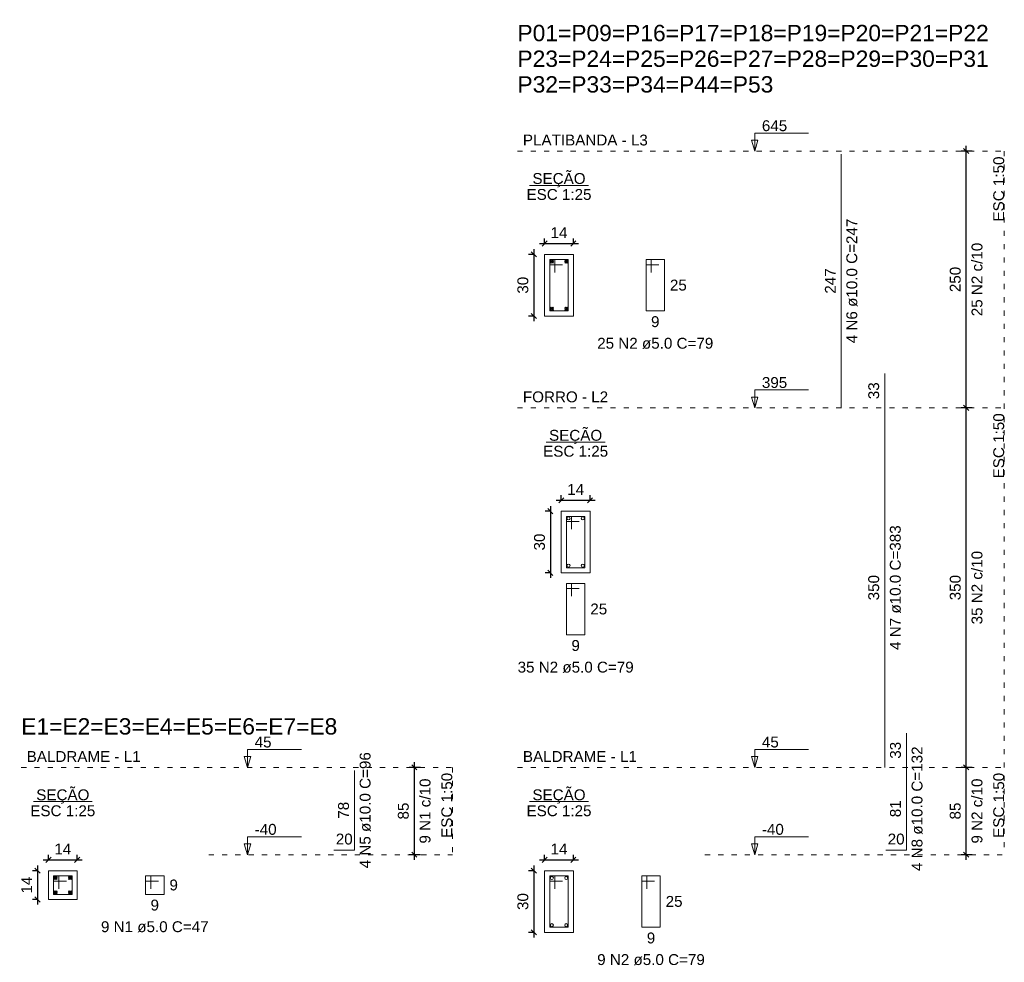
# Model space of a CAD drawing. Header units: millimetres. Extents: x 10906 to 25863, y 1966 to 4861.
# Tile 17 of 163: x 11010 to 11029, y 2897 to 2915. Entities that reach past the tile are written whole.
import ezdxf

# ---------------------------------------------------------------- set-up
doc = ezdxf.new("R2010")
doc.units = ezdxf.units.MM
doc.linetypes.add('DOT2', pattern=[3.175, 0, -3.175])
for name, color, linetype, lineweight in [('Descrição da armadura', 7, 'Continuous', 5), ('DT-Barras na forma', 40, 'Continuous', 5), ('DT-Barras no corte', 5, 'Continuous', 5), ('DT-Barras rebatidas', 40, 'Continuous', 5), ('DT-Cotas', 4, 'Continuous', 5), ('DT-Forma', 5, 'Continuous', 5), ('DT-Pontilhado', 7, 'DOT2', 5), ('DT-Textos', 7, 'Continuous', 5), ('DT-Título', 7, 'Continuous', 20), ('Textos armaduras', 7, 'Continuous', 5)]:
    doc.layers.add(name, color=color, linetype=linetype, lineweight=lineweight)
doc.styles.add('Arial', font='arial.ttf')
doc.styles.get("Standard").update_dxf_attribs({"font": 'arial.ttf'})
doc.dimstyles.new('UM_25.000000', dxfattribs={"dimtxt": 0.18, "dimasz": 0.1, "dimexe": 0.1, "dimexo": 0.2, "dimgap": 0, "dimtad": 1, "dimtih": 1, "dimtoh": 1, "dimdec": 1, "dimlfac": 25, "dimzin": 0, "dimdsep": 46, "dimtxsty": 'Standard', "dimcen": 0.09, "dimdle": 0.1, "dimclrd": 256, "dimclre": 256, "dimclrt": 7, "dimadec": 1, "dimazin": 2, "dimtfac": 1, "dimtdec": 1, "dimtofl": 0, "dimtmove": 0, "dimatfit": 3, "dimfxl": 1, "dimtolj": 1, "dimarcsym": 0})
doc.dimstyles.new('UM_50.000000', dxfattribs={"dimtxt": 0.18, "dimasz": 0.2, "dimexe": 0.2, "dimexo": 0.5, "dimgap": 0, "dimtad": 1, "dimtih": 1, "dimtoh": 1, "dimlfac": 50, "dimzin": 0, "dimdsep": 46, "dimtxsty": 'Standard', "dimcen": 0.09, "dimdle": 0.2, "dimclrd": 256, "dimclre": 256, "dimclrt": 7, "dimazin": 0, "dimtfac": 1, "dimtofl": 0, "dimtmove": 0, "dimatfit": 3, "dimfxl": 1, "dimtolj": 1, "dimtzin": 0, "dimarcsym": 0})

# ---------------------------------------------------------------- blocks, each defined once
blk = doc.blocks.new('_Oblique')
at = {"color": 0, "linetype": 'ByBlock', "lineweight": -2}
blk.add_line((-0.5, -0.5), (0.5, 0.5), dxfattribs=at)
blk = doc.blocks.new('*D1426')
at = {"layer": 'Defpoints', "color": 0, "transparency": 16777216}
for p in [(11010.494, 2898.686), (11010.282, 2898.126), (11010.494, 2898.126)]:
    blk.add_point(p, dxfattribs=at)
at = {"layer": 'DT-Cotas', "lineweight": -2, "transparency": 16777216}
for p, q in [((11010.282, 2898.786), (11010.282, 2898.026)), ((11010.294, 2898.686), (11010.182, 2898.686)), ((11010.294, 2898.126), (11010.182, 2898.126))]:
    blk.add_line(p, q, dxfattribs=at)
at = {"layer": 'DT-Cotas', "lineweight": -2, "transparency": 16777216, "xscale": 0.1, "yscale": 0.1, "zscale": 0.1}
for p, rotation in [((11010.282, 2898.686), 90), ((11010.282, 2898.126), 270)]:
    blk.add_blockref('_Oblique', p, dxfattribs=dict(at, rotation=rotation))
at = {"layer": 'DT-Cotas', "color": 7, "transparency": 16777216, "insert": (11010.07, 2898.406), "char_height": 0.2118, "attachment_point": 5, "rotation": 90, "style": 'Arial'}
blk.add_mtext('\\A1;14', dxfattribs=at)
blk = doc.blocks.new('*D1427')
at = {"layer": 'Defpoints', "color": 0, "transparency": 16777216}
for p in [(11011.054, 2898.898), (11010.494, 2898.686), (11011.054, 2898.686)]:
    blk.add_point(p, dxfattribs=at)
at = {"layer": 'DT-Cotas', "lineweight": -2, "transparency": 16777216}
for p, q in [((11010.494, 2898.886), (11010.494, 2898.998)), ((11011.054, 2898.886), (11011.054, 2898.998)), ((11010.394, 2898.898), (11011.154, 2898.898))]:
    blk.add_line(p, q, dxfattribs=at)
at = {"layer": 'DT-Cotas', "lineweight": -2, "transparency": 16777216, "xscale": 0.1, "yscale": 0.1, "zscale": 0.1, "rotation": 180}
blk.add_blockref('_Oblique', (11010.494, 2898.898), dxfattribs=at)
at = {"layer": 'DT-Cotas', "lineweight": -2, "transparency": 16777216, "xscale": 0.1, "yscale": 0.1, "zscale": 0.1}
blk.add_blockref('_Oblique', (11011.054, 2898.898), dxfattribs=at)
at = {"layer": 'DT-Cotas', "color": 7, "transparency": 16777216, "insert": (11010.774, 2899.11), "char_height": 0.2118, "attachment_point": 5, "rotation": 0.0057, "style": 'Arial'}
blk.add_mtext('\\A1;14', dxfattribs=at)
blk = doc.blocks.new('*D1451')
at = {"layer": 'Defpoints', "color": 0, "transparency": 16777216}
for p in [(11017.622, 2900.698), (11017.939, 2900.698), (11017.939, 2898.998)]:
    blk.add_point(p, dxfattribs=at)
at = {"layer": 'DT-Cotas', "lineweight": -2, "transparency": 16777216}
for p, q in [((11017.739, 2900.698), (11017.522, 2900.698)), ((11017.622, 2898.898), (11017.622, 2900.798)), ((11017.739, 2898.998), (11017.522, 2898.998))]:
    blk.add_line(p, q, dxfattribs=at)
at = {"layer": 'DT-Cotas', "lineweight": -2, "transparency": 16777216, "xscale": 0.1, "yscale": 0.1, "zscale": 0.1}
for p, rotation in [((11017.622, 2900.698), 90), ((11017.622, 2898.998), 270)]:
    blk.add_blockref('_Oblique', p, dxfattribs=dict(at, rotation=rotation))
blk = doc.blocks.new('*D1430')
at = {"layer": 'Defpoints', "color": 0, "transparency": 16777216}
for p in [(11020.16, 2910.686), (11019.949, 2909.486), (11020.16, 2909.486)]:
    blk.add_point(p, dxfattribs=at)
at = {"layer": 'DT-Cotas', "lineweight": -2, "transparency": 16777216}
for p, q in [((11019.96, 2910.686), (11019.849, 2910.686)), ((11019.949, 2910.786), (11019.949, 2909.386)), ((11019.96, 2909.486), (11019.849, 2909.486))]:
    blk.add_line(p, q, dxfattribs=at)
at = {"layer": 'DT-Cotas', "lineweight": -2, "transparency": 16777216, "xscale": 0.1, "yscale": 0.1, "zscale": 0.1}
for p, rotation in [((11019.949, 2910.686), 90), ((11019.949, 2909.486), 270)]:
    blk.add_blockref('_Oblique', p, dxfattribs=dict(at, rotation=rotation))
at = {"layer": 'DT-Cotas', "color": 7, "transparency": 16777216, "insert": (11019.737, 2910.086), "char_height": 0.2118, "attachment_point": 5, "rotation": 90, "style": 'Arial'}
blk.add_mtext('\\A1;30', dxfattribs=at)
blk = doc.blocks.new('*D1431')
at = {"layer": 'Defpoints', "color": 0, "transparency": 16777216}
for p in [(11020.72, 2910.898), (11020.16, 2910.686), (11020.72, 2910.686)]:
    blk.add_point(p, dxfattribs=at)
at = {"layer": 'DT-Cotas', "lineweight": -2, "transparency": 16777216}
for p, q in [((11020.06, 2910.898), (11020.82, 2910.898)), ((11020.16, 2910.886), (11020.16, 2910.998)), ((11020.72, 2910.886), (11020.72, 2910.998))]:
    blk.add_line(p, q, dxfattribs=at)
at = {"layer": 'DT-Cotas', "lineweight": -2, "transparency": 16777216, "xscale": 0.1, "yscale": 0.1, "zscale": 0.1, "rotation": 180}
blk.add_blockref('_Oblique', (11020.16, 2910.898), dxfattribs=at)
at = {"layer": 'DT-Cotas', "lineweight": -2, "transparency": 16777216, "xscale": 0.1, "yscale": 0.1, "zscale": 0.1}
blk.add_blockref('_Oblique', (11020.72, 2910.898), dxfattribs=at)
at = {"layer": 'DT-Cotas', "color": 7, "transparency": 16777216, "insert": (11020.44, 2911.11), "char_height": 0.2118, "attachment_point": 5, "rotation": 0.0057, "style": 'Arial'}
blk.add_mtext('\\A1;14', dxfattribs=at)
blk = doc.blocks.new('*D1432')
at = {"layer": 'Defpoints', "color": 0, "transparency": 16777216}
for p in [(11028.373, 2912.698), (11028.691, 2912.698), (11028.691, 2907.698)]:
    blk.add_point(p, dxfattribs=at)
at = {"layer": 'DT-Cotas', "lineweight": -2, "transparency": 16777216}
for p, q in [((11028.373, 2907.598), (11028.373, 2912.798)), ((11028.491, 2912.698), (11028.273, 2912.698)), ((11028.491, 2907.698), (11028.273, 2907.698))]:
    blk.add_line(p, q, dxfattribs=at)
at = {"layer": 'DT-Cotas', "lineweight": -2, "transparency": 16777216, "xscale": 0.1, "yscale": 0.1, "zscale": 0.1}
for p, rotation in [((11028.373, 2912.698), 90), ((11028.373, 2907.698), 270)]:
    blk.add_blockref('_Oblique', p, dxfattribs=dict(at, rotation=rotation))
blk = doc.blocks.new('*D1433')
at = {"layer": 'Defpoints', "color": 0, "transparency": 16777216}
for p in [(11020.485, 2905.686), (11020.273, 2904.486), (11020.485, 2904.486)]:
    blk.add_point(p, dxfattribs=at)
at = {"layer": 'DT-Cotas', "lineweight": -2, "transparency": 16777216}
for p, q in [((11020.285, 2905.686), (11020.173, 2905.686)), ((11020.273, 2905.786), (11020.273, 2904.386)), ((11020.285, 2904.486), (11020.173, 2904.486))]:
    blk.add_line(p, q, dxfattribs=at)
at = {"layer": 'DT-Cotas', "lineweight": -2, "transparency": 16777216, "xscale": 0.1, "yscale": 0.1, "zscale": 0.1}
for p, rotation in [((11020.273, 2905.686), 90), ((11020.273, 2904.486), 270)]:
    blk.add_blockref('_Oblique', p, dxfattribs=dict(at, rotation=rotation))
at = {"layer": 'DT-Cotas', "color": 7, "transparency": 16777216, "insert": (11020.061, 2905.086), "char_height": 0.2118, "attachment_point": 5, "rotation": 90, "style": 'Arial'}
blk.add_mtext('\\A1;30', dxfattribs=at)
blk = doc.blocks.new('*D1434')
at = {"layer": 'Defpoints', "color": 0, "transparency": 16777216}
for p in [(11021.045, 2905.898), (11020.485, 2905.686), (11021.045, 2905.686)]:
    blk.add_point(p, dxfattribs=at)
at = {"layer": 'DT-Cotas', "lineweight": -2, "transparency": 16777216}
for p, q in [((11020.385, 2905.898), (11021.145, 2905.898)), ((11020.485, 2905.886), (11020.485, 2905.998)), ((11021.045, 2905.886), (11021.045, 2905.998))]:
    blk.add_line(p, q, dxfattribs=at)
at = {"layer": 'DT-Cotas', "lineweight": -2, "transparency": 16777216, "xscale": 0.1, "yscale": 0.1, "zscale": 0.1, "rotation": 180}
blk.add_blockref('_Oblique', (11020.485, 2905.898), dxfattribs=at)
at = {"layer": 'DT-Cotas', "lineweight": -2, "transparency": 16777216, "xscale": 0.1, "yscale": 0.1, "zscale": 0.1}
blk.add_blockref('_Oblique', (11021.045, 2905.898), dxfattribs=at)
at = {"layer": 'DT-Cotas', "color": 7, "transparency": 16777216, "insert": (11020.765, 2906.11), "char_height": 0.2118, "attachment_point": 5, "rotation": 0.0057, "style": 'Arial'}
blk.add_mtext('\\A1;14', dxfattribs=at)
blk = doc.blocks.new('*D1435')
at = {"layer": 'Defpoints', "color": 0, "transparency": 16777216}
for p in [(11028.373, 2907.698), (11028.691, 2907.698), (11028.691, 2900.698)]:
    blk.add_point(p, dxfattribs=at)
at = {"layer": 'DT-Cotas', "lineweight": -2, "transparency": 16777216}
for p, q in [((11028.373, 2900.598), (11028.373, 2907.798)), ((11028.491, 2907.698), (11028.273, 2907.698)), ((11028.491, 2900.698), (11028.273, 2900.698))]:
    blk.add_line(p, q, dxfattribs=at)
at = {"layer": 'DT-Cotas', "lineweight": -2, "transparency": 16777216, "xscale": 0.1, "yscale": 0.1, "zscale": 0.1}
for p, rotation in [((11028.373, 2907.698), 90), ((11028.373, 2900.698), 270)]:
    blk.add_blockref('_Oblique', p, dxfattribs=dict(at, rotation=rotation))
blk = doc.blocks.new('*D1436')
at = {"layer": 'Defpoints', "color": 0, "transparency": 16777216}
for p in [(11020.16, 2898.686), (11019.949, 2897.486), (11020.16, 2897.486)]:
    blk.add_point(p, dxfattribs=at)
at = {"layer": 'DT-Cotas', "lineweight": -2, "transparency": 16777216}
for p, q in [((11019.949, 2898.786), (11019.949, 2897.386)), ((11019.96, 2898.686), (11019.849, 2898.686)), ((11019.96, 2897.486), (11019.849, 2897.486))]:
    blk.add_line(p, q, dxfattribs=at)
at = {"layer": 'DT-Cotas', "lineweight": -2, "transparency": 16777216, "xscale": 0.1, "yscale": 0.1, "zscale": 0.1}
for p, rotation in [((11019.949, 2898.686), 90), ((11019.949, 2897.486), 270)]:
    blk.add_blockref('_Oblique', p, dxfattribs=dict(at, rotation=rotation))
at = {"layer": 'DT-Cotas', "color": 7, "transparency": 16777216, "insert": (11019.737, 2898.086), "char_height": 0.2118, "attachment_point": 5, "rotation": 90, "style": 'Arial'}
blk.add_mtext('\\A1;30', dxfattribs=at)
blk = doc.blocks.new('*D1443')
at = {"layer": 'Defpoints', "color": 0, "transparency": 16777216}
for p in [(11020.72, 2898.898), (11020.16, 2898.686), (11020.72, 2898.686)]:
    blk.add_point(p, dxfattribs=at)
at = {"layer": 'DT-Cotas', "lineweight": -2, "transparency": 16777216}
for p, q in [((11020.16, 2898.886), (11020.16, 2898.998)), ((11020.72, 2898.886), (11020.72, 2898.998)), ((11020.06, 2898.898), (11020.82, 2898.898))]:
    blk.add_line(p, q, dxfattribs=at)
at = {"layer": 'DT-Cotas', "lineweight": -2, "transparency": 16777216, "xscale": 0.1, "yscale": 0.1, "zscale": 0.1, "rotation": 180}
blk.add_blockref('_Oblique', (11020.16, 2898.898), dxfattribs=at)
at = {"layer": 'DT-Cotas', "lineweight": -2, "transparency": 16777216, "xscale": 0.1, "yscale": 0.1, "zscale": 0.1}
blk.add_blockref('_Oblique', (11020.72, 2898.898), dxfattribs=at)
at = {"layer": 'DT-Cotas', "color": 7, "transparency": 16777216, "insert": (11020.44, 2899.11), "char_height": 0.2118, "attachment_point": 5, "rotation": 0.0057, "style": 'Arial'}
blk.add_mtext('\\A1;14', dxfattribs=at)
blk = doc.blocks.new('*D1444')
at = {"layer": 'Defpoints', "color": 0, "transparency": 16777216}
for p in [(11028.373, 2900.698), (11028.691, 2900.698), (11028.691, 2898.998)]:
    blk.add_point(p, dxfattribs=at)
at = {"layer": 'DT-Cotas', "lineweight": -2, "transparency": 16777216}
for p, q in [((11028.491, 2900.698), (11028.273, 2900.698)), ((11028.373, 2898.898), (11028.373, 2900.798)), ((11028.491, 2898.998), (11028.273, 2898.998))]:
    blk.add_line(p, q, dxfattribs=at)
at = {"layer": 'DT-Cotas', "lineweight": -2, "transparency": 16777216, "xscale": 0.1, "yscale": 0.1, "zscale": 0.1}
for p, rotation in [((11028.373, 2900.698), 90), ((11028.373, 2898.998), 270)]:
    blk.add_blockref('_Oblique', p, dxfattribs=dict(at, rotation=rotation))

msp = doc.modelspace()

# ---------------------------------------------------------------- linework, layer by layer
at = {"layer": 'DT-Barras na forma'}
for points in [[(11020.36044, 2910.33598), (11020.36044, 2910.58598), (11020.26044, 2910.58598), (11020.26044, 2909.58598), (11020.62044, 2909.58598), (11020.62044, 2910.58598), (11020.26044, 2910.58598), (11020.26044, 2910.48598), (11020.51044, 2910.48598)], [(11020.68462, 2905.33598), (11020.68462, 2905.58598), (11020.58462, 2905.58598), (11020.58462, 2904.58598), (11020.94462, 2904.58598), (11020.94462, 2905.58598), (11020.58462, 2905.58598), (11020.58462, 2905.48598), (11020.83462, 2905.48598)], [(11010.69381, 2898.33598), (11010.69381, 2898.58598), (11010.59381, 2898.58598), (11010.59381, 2898.22598), (11010.95381, 2898.22598), (11010.95381, 2898.58598), (11010.59381, 2898.58598), (11010.59381, 2898.48598), (11010.84381, 2898.48598)], [(11020.36044, 2898.33598), (11020.36044, 2898.58598), (11020.26044, 2898.58598), (11020.26044, 2897.58598), (11020.62044, 2897.58598), (11020.62044, 2898.58598), (11020.26044, 2898.58598), (11020.26044, 2898.48598), (11020.51044, 2898.48598)]]:
    msp.add_lwpolyline(points, dxfattribs=at)
at = {"layer": 'DT-Barras no corte'}
for p, q in [((11020.27044, 2910.51598), (11020.33044, 2910.57598)), ((11020.27044, 2910.57598), (11020.33044, 2910.51598)), ((11020.55044, 2910.51598), (11020.61044, 2910.57598)), ((11020.55044, 2910.57598), (11020.61044, 2910.51598)), ((11020.27044, 2909.59598), (11020.33044, 2909.65598)), ((11020.27044, 2909.65598), (11020.33044, 2909.59598)), ((11020.55044, 2909.59598), (11020.61044, 2909.65598)), ((11020.55044, 2909.65598), (11020.61044, 2909.59598)), ((11010.60381, 2898.51598), (11010.66381, 2898.57598)), ((11010.60381, 2898.57598), (11010.66381, 2898.51598)), ((11010.88381, 2898.51598), (11010.94381, 2898.57598)), ((11010.88381, 2898.57598), (11010.94381, 2898.51598)), ((11010.60381, 2898.23598), (11010.66381, 2898.29598)), ((11010.60381, 2898.29598), (11010.66381, 2898.23598)), ((11010.88381, 2898.23598), (11010.94381, 2898.29598)), ((11010.88381, 2898.29598), (11010.94381, 2898.23598))]:
    msp.add_line(p, q, dxfattribs=at)
for centre in [(11020.30044, 2910.54598), (11020.58044, 2910.54598), (11020.30044, 2909.62598), (11020.58044, 2909.62598), (11020.62462, 2905.54598), (11020.90462, 2905.54598), (11020.62462, 2904.62598), (11020.90462, 2904.62598), (11010.63381, 2898.54598), (11010.91381, 2898.54598), (11020.30044, 2898.54598), (11020.58044, 2898.54598), (11010.63381, 2898.26598), (11010.91381, 2898.26598), (11020.30044, 2897.62598), (11020.58044, 2897.62598)]:
    msp.add_circle(centre, 0.03, dxfattribs=at)
at = {"layer": 'DT-Barras rebatidas'}
for p, q in [((11025.93776, 2907.69808), (11025.93776, 2912.64008)), ((11022.23487, 2910.58598), (11022.13487, 2910.58598)), ((11022.13487, 2910.58598), (11022.13487, 2909.58598)), ((11022.49487, 2910.58598), (11022.13487, 2910.58598)), ((11022.13487, 2910.58598), (11022.13487, 2910.48598)), ((11022.13487, 2910.48598), (11022.38487, 2910.48598)), ((11022.23487, 2910.33598), (11022.23487, 2910.58598)), ((11022.49487, 2909.58598), (11022.49487, 2910.58598)), ((11022.13487, 2909.58598), (11022.49487, 2909.58598)), ((11026.78496, 2907.69808), (11026.78496, 2908.36522)), ((11026.78496, 2900.69808), (11026.78496, 2907.69808)), ((11020.68462, 2904.28008), (11020.58462, 2904.28008)), ((11020.58462, 2904.28008), (11020.58462, 2903.28008)), ((11020.94462, 2904.28008), (11020.58462, 2904.28008)), ((11020.58462, 2904.28008), (11020.58462, 2904.18008)), ((11020.58462, 2904.18008), (11020.83462, 2904.18008)), ((11020.68462, 2904.03008), (11020.68462, 2904.28008)), ((11020.94462, 2903.28008), (11020.94462, 2904.28008)), ((11020.58462, 2903.28008), (11020.94462, 2903.28008)), ((11027.20856, 2900.69808), (11027.20856, 2901.36522)), ((11027.20856, 2899.08808), (11027.20856, 2900.69808)), ((11016.45677, 2899.08808), (11016.45677, 2900.64008)), ((11016.05677, 2899.08808), (11016.45677, 2899.08808)), ((11026.80856, 2899.08808), (11027.20856, 2899.08808)), ((11012.48576, 2898.58598), (11012.38576, 2898.58598)), ((11012.38576, 2898.58598), (11012.38576, 2898.22598)), ((11012.74576, 2898.58598), (11012.38576, 2898.58598)), ((11012.38576, 2898.58598), (11012.38576, 2898.48598)), ((11012.48576, 2898.33598), (11012.48576, 2898.58598)), ((11012.74576, 2898.22598), (11012.74576, 2898.58598)), ((11022.15238, 2898.58598), (11022.05238, 2898.58598)), ((11022.05238, 2898.58598), (11022.05238, 2897.58598)), ((11022.41238, 2898.58598), (11022.05238, 2898.58598)), ((11022.05238, 2898.58598), (11022.05238, 2898.48598)), ((11022.15238, 2898.33598), (11022.15238, 2898.58598)), ((11022.41238, 2897.58598), (11022.41238, 2898.58598)), ((11012.38576, 2898.48598), (11012.63576, 2898.48598)), ((11022.05238, 2898.48598), (11022.30238, 2898.48598)), ((11012.38576, 2898.22598), (11012.74576, 2898.22598)), ((11022.05238, 2897.58598), (11022.41238, 2897.58598))]:
    msp.add_line(p, q, dxfattribs=at)
at = {"layer": 'DT-Forma'}
for points in [[(11020.16044, 2909.48598), (11020.72044, 2909.48598), (11020.72044, 2910.68598), (11020.16044, 2910.68598), (11020.16044, 2909.48598)], [(11020.48462, 2904.48598), (11021.04462, 2904.48598), (11021.04462, 2905.68598), (11020.48462, 2905.68598), (11020.48462, 2904.48598)], [(11010.49381, 2898.12598), (11011.05381, 2898.12598), (11011.05381, 2898.68598), (11010.49381, 2898.68598), (11010.49381, 2898.12598)], [(11020.16044, 2897.48598), (11020.72044, 2897.48598), (11020.72044, 2898.68598), (11020.16044, 2898.68598), (11020.16044, 2897.48598)]]:
    msp.add_lwpolyline(points, close=True, dxfattribs=at)
at = {"layer": 'DT-Pontilhado', "ltscale": 0.05}
for p, q in [((11019.63094, 2912.69808), (11029.11476, 2912.69808)), ((11029.11476, 2912.69808), (11029.11476, 2898.99808)), ((11019.63094, 2907.69808), (11029.11476, 2907.69808)), ((11009.96431, 2900.69808), (11018.36297, 2900.69808)), ((11018.36297, 2900.69808), (11018.36297, 2898.99808)), ((11019.63094, 2900.69808), (11029.11476, 2900.69808)), ((11013.61696, 2898.99808), (11018.36297, 2898.99808)), ((11023.28358, 2898.99808), (11029.11476, 2898.99808))]:
    msp.add_line(p, q, dxfattribs=at)
at = {"layer": 'DT-Textos'}
for p, q in [((11019.86822, 2912.03091), (11021.01265, 2912.03091)), ((11020.19241, 2907.03091), (11021.33684, 2907.03091)), ((11010.2016, 2900.03091), (11011.34603, 2900.03091)), ((11019.86822, 2900.03091), (11021.01265, 2900.03091))]:
    msp.add_line(p, q, dxfattribs=at)
for points in [[(11024.25236, 2912.69808), (11024.3159, 2912.90988), (11024.18882, 2912.90988), (11024.25236, 2912.69808), (11024.25236, 2913.04808), (11025.30236, 2913.04808)], [(11024.25236, 2907.69808), (11024.3159, 2907.90988), (11024.18882, 2907.90988), (11024.25236, 2907.69808), (11024.25236, 2908.04808), (11025.30236, 2908.04808)], [(11014.37137, 2900.69808), (11014.43491, 2900.90988), (11014.30783, 2900.90988), (11014.37137, 2900.69808), (11014.37137, 2901.04808), (11015.42137, 2901.04808)], [(11024.25236, 2900.69808), (11024.3159, 2900.90988), (11024.18882, 2900.90988), (11024.25236, 2900.69808), (11024.25236, 2901.04808), (11025.30236, 2901.04808)], [(11014.37137, 2898.99808), (11014.43491, 2899.20988), (11014.30783, 2899.20988), (11014.37137, 2898.99808), (11014.37137, 2899.34808), (11015.42137, 2899.34808)], [(11024.25236, 2898.99808), (11024.3159, 2899.20988), (11024.18882, 2899.20988), (11024.25236, 2898.99808), (11024.25236, 2899.34808), (11025.30236, 2899.34808)]]:
    msp.add_lwpolyline(points, dxfattribs=at)

# ---------------------------------------------------------------- texts
at = {"layer": 'Descrição da armadura', "linetype": 'Continuous', "char_height": 0.2118, "attachment_point": 8, "rotation": 90, "line_spacing_factor": 0.798, "style": 'Arial'}
for s, insert, width in [('4 N6 ø10.0 C=247', (11026.25546, 2910.16908), 4.8647001), ('25 N2 c/10', (11028.69116, 2910.19808), 2.8693417), ('4 N7 ø10.0 C=383', (11027.10266, 2904.19808), 4.8647001), ('35 N2 c/10', (11028.69116, 2904.19808), 2.8693417), ('4 N5 ø10.0 C=96', (11016.77447, 2899.86408), 4.5347476), ('4 N8 ø10.0 C=132', (11027.52626, 2899.89308), 4.8647001), ('9 N1 c/10', (11017.93937, 2899.84808), 2.5393891), ('9 N2 c/10', (11028.69116, 2899.84808), 2.5393891)]:
    msp.add_mtext(s, dxfattribs=dict(at, insert=insert, width=width))
at = {"layer": 'Descrição da armadura', "linetype": 'Continuous', "char_height": 0.2118, "attachment_point": 8, "line_spacing_factor": 0.798, "style": 'Arial'}
for s, insert, width in [('25 N2 ø5.0 C=79', (11022.31487, 2908.84468), 4.5347476), ('35 N2 ø5.0 C=79', (11020.76462, 2902.53878), 4.5347476), ('9 N1 ø5.0 C=47', (11012.56576, 2897.48468), 4.204795), ('9 N2 ø5.0 C=79', (11022.23238, 2896.84468), 4.204795)]:
    msp.add_mtext(s, dxfattribs=dict(at, insert=insert, width=width))
at = {"layer": 'DT-Cotas', "color": 7, "linetype": 'Continuous', "char_height": 0.2118, "attachment_point": 8, "rotation": 90, "line_spacing_factor": 0.798, "style": 'Arial'}
for s, insert, width in [('250', (11028.26756, 2910.19808), 0.9898577), ('350', (11028.26756, 2904.19808), 0.9898577), ('85', (11017.51577, 2899.84808), 0.6599051), ('85', (11028.26756, 2899.84808), 0.6599051)]:
    msp.add_mtext(s, dxfattribs=dict(at, insert=insert, width=width))
at = {"layer": 'DT-Textos', "char_height": 0.2118, "attachment_point": 7, "line_spacing_factor": 0.798, "style": 'Arial'}
for s, insert, width in [('645', (11024.39236, 2913.08308), 0.9949477), ('395', (11024.39236, 2908.08308), 0.9949477), ('45', (11014.51137, 2901.08308), 0.6632985), ('45', (11024.39236, 2901.08308), 0.6632985), ('-40', (11014.51137, 2899.38308), 0.8618804), ('-40', (11024.39236, 2899.38308), 0.8618804)]:
    msp.add_mtext(s, dxfattribs=dict(at, insert=insert, width=width))
at = {"layer": 'DT-Textos', "linetype": 'Continuous', "char_height": 0.2118, "line_spacing_factor": 0.798, "style": 'Arial'}
for s, insert, width, attachment_point in [('PLATIBANDA - L3', (11019.73684, 2912.80398), 4.9048563, 7), ('SEÇÃO', (11020.44015, 2911.99318), 2.0877305, 8), ('ESC 1:25', (11020.44044, 2911.74498), 2.552447, 8), ('FORRO - L2', (11019.73684, 2907.80398), 3.3464834, 7), ('SEÇÃO', (11020.76415, 2906.99318), 2.0877305, 8), ('ESC 1:25', (11020.76462, 2906.74498), 2.552447, 8), ('BALDRAME - L1', (11010.07021, 2900.80398), 4.4739161, 7), ('BALDRAME - L1', (11019.73684, 2900.80398), 4.4739161, 7), ('SEÇÃO', (11010.77415, 2899.99318), 2.0877305, 8), ('SEÇÃO', (11020.44015, 2899.99318), 2.0877305, 8), ('ESC 1:25', (11010.77381, 2899.74498), 2.552447, 8), ('ESC 1:25', (11020.44044, 2899.74498), 2.552447, 8)]:
    msp.add_mtext(s, dxfattribs=dict(at, insert=insert, width=width, attachment_point=attachment_point))
at = {"layer": 'DT-Textos', "linetype": 'Continuous', "char_height": 0.2118, "width": 2.552447, "attachment_point": 9, "rotation": 90, "line_spacing_factor": 0.798, "style": 'Arial'}
for insert in [(11029.11476, 2912.59218), (11029.11476, 2907.59218), (11018.36297, 2900.59218), (11029.11476, 2900.59218)]:
    msp.add_mtext('ESC 1:50', dxfattribs=dict(at, insert=insert))
at = {"layer": 'DT-Título', "linetype": 'Continuous', "char_height": 0.3177, "attachment_point": 7, "line_spacing_factor": 0.798, "style": 'Arial'}
for s, insert, width in [('P01=P09=P16=P17=P18=P19=P20=P21=P22', (11019.63094, 2914.83348), 1.0940931), ('P23=P24=P25=P26=P27=P28=P29=P30=P31', (11019.63094, 2914.33348), 1.0940931), ('P32=P33=P34=P44=P53', (11019.63094, 2913.83348), 1.0940931), ('E1=E2=E3=E4=E5=E6=E7=E8', (11009.96431, 2901.33348), 6.234523)]:
    msp.add_mtext(s, dxfattribs=dict(at, insert=insert, width=width))
at = {"layer": 'Textos armaduras', "linetype": 'Continuous', "char_height": 0.2118, "attachment_point": 7, "rotation": 90, "line_spacing_factor": 0.798, "style": 'Arial'}
for s, insert, width in [('247', (11025.83186, 2909.92161), 0.9898577), ('33', (11026.67906, 2907.86667), 0.6599051), ('350', (11026.67906, 2903.95061), 0.9898577), ('33', (11027.10266, 2900.86667), 0.6599051), ('78', (11016.35087, 2899.6991), 0.6599051), ('81', (11027.10266, 2899.7281), 0.6599051)]:
    msp.add_mtext(s, dxfattribs=dict(at, insert=insert, width=width))
at = {"layer": 'Textos armaduras', "linetype": 'Continuous', "char_height": 0.2118, "attachment_point": 7, "line_spacing_factor": 0.798, "style": 'Arial'}
for s, insert, width in [('25', (11022.60077, 2909.98008), 0.6599051), ('9', (11022.23238, 2909.26828), 0.3299526), ('25', (11021.05052, 2903.67418), 0.6599051), ('9', (11020.68214, 2902.96238), 0.3299526), ('20', (11016.09179, 2899.19398), 0.6599051), ('20', (11026.84358, 2899.19398), 0.6599051), ('9', (11012.85166, 2898.30008), 0.3299526), ('25', (11022.51828, 2897.98008), 0.6599051), ('9', (11012.48327, 2897.90828), 0.3299526), ('9', (11022.14989, 2897.26828), 0.3299526)]:
    msp.add_mtext(s, dxfattribs=dict(at, insert=insert, width=width))

# ---------------------------------------------------------------- dimensions: what is measured, and where the dimension line sits
at = {"layer": 'DT-Cotas'}
for base, p1, p2, picture, middle in [((11028.37346, 2912.69808), (11028.69116, 2907.69808), (11028.69116, 2912.69808), '*D1432', (11028.16166, 2910.19808)), ((11028.37346, 2907.69808), (11028.69116, 2900.69808), (11028.69116, 2907.69808), '*D1435', (11028.16166, 2904.19808)), ((11017.62167, 2900.69808), (11017.93937, 2898.99808), (11017.93937, 2900.69808), '*D1451', (11017.40987, 2899.84808)), ((11028.37346, 2900.69808), (11028.69116, 2898.99808), (11028.69116, 2900.69808), '*D1444', (11028.16166, 2899.84808))]:
    dim = msp.add_linear_dim(base=base, p1=p1, p2=p2, angle=90, text=' ', dimstyle='UM_50.000000', override={"dimtxt": 0.2118, "dimasz": 0.1, "dimexe": 0.1, "dimexo": 0.2, "dimtad": 1, "dimtih": 0, "dimtoh": 0, "dimdec": 1, "dimlfac": 50, "dimzin": 8, "dimtxsty": 'Arial', "dimblk": 'Oblique', "dimblk1": 'Oblique', "dimblk2": 'Oblique', "dimsah": 1, "dimdle": 0.1, "dimse1": 0, "dimse2": 0, "dimclrt": 7, "dimadec": 1, "dimazin": 3, "dimtmove": 2, "dimldrblk": 'Oblique'}, dxfattribs=at)
    dim.commit()
    dim.dimension.update_dxf_attribs({"geometry": picture, "text_midpoint": middle, "dimtype": 160, "text_rotation": 90})
for base, p1, p2, picture, middle in [((11020.72044, 2910.89778), (11020.16044, 2910.68598), (11020.72044, 2910.68598), '*D1431', (11020.44044, 2911.10958)), ((11021.04462, 2905.89778), (11020.48462, 2905.68598), (11021.04462, 2905.68598), '*D1434', (11020.76462, 2906.10958)), ((11011.05381, 2898.89778), (11010.49381, 2898.68598), (11011.05381, 2898.68598), '*D1427', (11010.77381, 2899.10958)), ((11020.72044, 2898.89778), (11020.16044, 2898.68598), (11020.72044, 2898.68598), '*D1443', (11020.44044, 2899.10958))]:
    dim = msp.add_linear_dim(base=base, p1=p1, p2=p2, dimstyle='UM_25.000000', override={"dimtxt": 0.2118, "dimasz": 0.1, "dimexe": 0.1, "dimexo": 0.2, "dimtad": 1, "dimtih": 0, "dimtoh": 0, "dimdec": 1, "dimlfac": 25, "dimzin": 8, "dimtxsty": 'Arial', "dimblk": 'Oblique', "dimblk1": 'Oblique', "dimblk2": 'Oblique', "dimsah": 1, "dimdle": 0.1, "dimse1": 0, "dimse2": 0, "dimclrt": 7, "dimadec": 1, "dimazin": 3, "dimtmove": 2, "dimldrblk": 'Oblique'}, dxfattribs=at)
    dim.commit()
    dim.dimension.update_dxf_attribs({"geometry": picture, "text_midpoint": middle, "dimtype": 160, "text_rotation": 0.00573})
for base, p1, p2, picture, middle in [((11019.94864, 2909.48598), (11020.16044, 2910.68598), (11020.16044, 2909.48598), '*D1430', (11019.73684, 2910.08598)), ((11020.27282, 2904.48598), (11020.48462, 2905.68598), (11020.48462, 2904.48598), '*D1433', (11020.06102, 2905.08598)), ((11010.28201, 2898.12598), (11010.49381, 2898.68598), (11010.49381, 2898.12598), '*D1426', (11010.07021, 2898.40598)), ((11019.94864, 2897.48598), (11020.16044, 2898.68598), (11020.16044, 2897.48598), '*D1436', (11019.73684, 2898.08598))]:
    dim = msp.add_linear_dim(base=base, p1=p1, p2=p2, angle=90, dimstyle='UM_25.000000', override={"dimtxt": 0.2118, "dimasz": 0.1, "dimexe": 0.1, "dimexo": 0.2, "dimtad": 1, "dimtih": 0, "dimtoh": 0, "dimdec": 1, "dimlfac": 25, "dimzin": 8, "dimtxsty": 'Arial', "dimblk": 'Oblique', "dimblk1": 'Oblique', "dimblk2": 'Oblique', "dimsah": 1, "dimdle": 0.1, "dimse1": 0, "dimse2": 0, "dimclrt": 7, "dimadec": 1, "dimazin": 3, "dimtmove": 2, "dimldrblk": 'Oblique'}, dxfattribs=at)
    dim.commit()
    dim.dimension.update_dxf_attribs({"geometry": picture, "text_midpoint": middle, "dimtype": 160, "text_rotation": 90})

doc.saveas('drawing.dxf')
